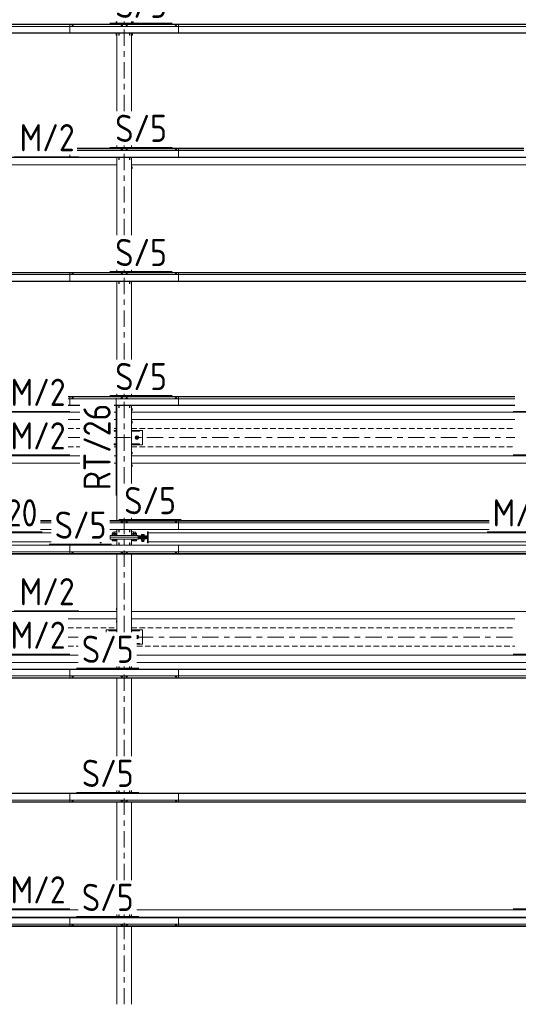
# Model space of a CAD drawing. Header units: millimetres. Extents: x -76 to 1111, y -178 to 661.
# Tile 78 of 91: x 468 to 523, y 343 to 452. Entities that reach past the tile are written whole.
import ezdxf

# ---------------------------------------------------------------- set-up
doc = ezdxf.new("R2010")
doc.units = ezdxf.units.MM
doc.header["$LTSCALE"] = 0.6
for name, pattern in [('VERDECKT2', [1.5, 1, -0.5]), ('XKITLINE00', [0]), ('XKITLINE03', [6, 3, -1, 1, -1])]:
    doc.linetypes.add(name, pattern=pattern)
for name, color, linetype, lineweight in [('Bolt', 7, 'Continuous', 0), ('Part', 2, 'Continuous', 0), ('PartMark', 3, 'Continuous', 0), ('S-GRID', 1, 'Continuous', 0)]:
    doc.layers.add(name, color=color, linetype=linetype, lineweight=lineweight)
doc.styles.add('ISOCPEUR', font='ISOCPEUR.TTF')

msp = doc.modelspace()

# ---------------------------------------------------------------- linework, layer by layer
at = {"layer": 'Bolt', "color": 3, "linetype": 'XKITLINE00', "lineweight": 0}
for p, q in [((473.71, 451.44), (473.65, 451.42)), ((473.65, 451.42), (473.65, 451.4)), ((473.71, 451.5), (473.7, 451.5)), ((473.7, 451.5), (473.7, 451.44)), ((473.73, 451.51), (473.71, 451.5)), ((473.82, 451.44), (473.71, 451.44)), ((473.71, 451.44), (473.71, 451.4)), ((473.76, 451.51), (473.73, 451.51)), ((473.79, 451.51), (473.76, 451.51)), ((473.82, 451.5), (473.79, 451.51)), ((473.82, 451.5), (473.82, 451.5)), ((473.82, 451.44), (473.82, 451.5)), ((473.87, 451.42), (473.82, 451.44)), ((473.82, 451.44), (473.82, 451.4)), ((473.87, 451.4), (473.87, 451.42)), ((479.13, 451.44), (479.08, 451.42)), ((479.08, 451.42), (479.08, 451.4)), ((479.14, 451.5), (479.13, 451.5)), ((479.13, 451.44), (479.13, 451.5)), ((479.24, 451.44), (479.13, 451.44)), ((479.13, 451.44), (479.13, 451.4)), ((479.16, 451.51), (479.14, 451.5)), ((479.19, 451.51), (479.16, 451.51)), ((479.22, 451.51), (479.19, 451.51)), ((479.24, 451.5), (479.22, 451.51)), ((479.25, 451.5), (479.24, 451.5)), ((479.3, 451.42), (479.24, 451.44)), ((479.24, 451.44), (479.24, 451.4)), ((479.25, 451.44), (479.25, 451.5)), ((479.3, 451.4), (479.3, 451.42)), ((479.68, 451.44), (479.63, 451.42)), ((479.63, 451.42), (479.63, 451.4)), ((479.69, 451.5), (479.68, 451.5)), ((479.68, 451.44), (479.68, 451.5)), ((479.79, 451.44), (479.68, 451.44)), ((479.68, 451.44), (479.68, 451.4)), ((479.71, 451.51), (479.69, 451.5)), ((479.74, 451.51), (479.71, 451.51)), ((479.77, 451.51), (479.74, 451.51)), ((479.79, 451.5), (479.77, 451.51)), ((479.8, 451.5), (479.79, 451.5)), ((479.85, 451.42), (479.79, 451.44)), ((479.79, 451.44), (479.79, 451.4)), ((479.8, 451.44), (479.8, 451.5)), ((479.85, 451.4), (479.85, 451.42)), ((485.11, 451.44), (485.05, 451.42)), ((485.05, 451.42), (485.05, 451.4)), ((485.11, 451.5), (485.1, 451.5)), ((485.1, 451.5), (485.1, 451.44)), ((485.13, 451.51), (485.11, 451.5)), ((485.22, 451.44), (485.11, 451.44)), ((485.11, 451.44), (485.11, 451.4)), ((485.16, 451.51), (485.13, 451.51)), ((485.19, 451.51), (485.16, 451.51)), ((485.22, 451.5), (485.19, 451.51)), ((485.22, 451.5), (485.22, 451.5)), ((485.22, 451.44), (485.22, 451.5)), ((485.27, 451.42), (485.22, 451.44)), ((485.22, 451.44), (485.22, 451.4)), ((485.27, 451.4), (485.27, 451.42)), ((479.13, 437.74), (479.08, 437.72)), ((479.08, 437.72), (479.08, 437.71)), ((479.14, 437.81), (479.13, 437.8)), ((479.13, 437.74), (479.13, 437.8)), ((479.24, 437.74), (479.13, 437.74)), ((479.13, 437.74), (479.13, 437.71)), ((479.16, 437.81), (479.14, 437.81)), ((479.19, 437.81), (479.16, 437.81)), ((479.22, 437.81), (479.19, 437.81)), ((479.24, 437.81), (479.22, 437.81)), ((479.25, 437.8), (479.24, 437.81)), ((479.3, 437.72), (479.24, 437.74)), ((479.24, 437.74), (479.24, 437.71)), ((479.25, 437.74), (479.25, 437.8)), ((479.3, 437.71), (479.3, 437.72)), ((479.68, 437.74), (479.63, 437.72)), ((479.63, 437.72), (479.63, 437.71)), ((479.69, 437.81), (479.68, 437.8)), ((479.68, 437.74), (479.68, 437.8)), ((479.79, 437.74), (479.68, 437.74)), ((479.68, 437.74), (479.68, 437.71)), ((479.71, 437.81), (479.69, 437.81)), ((479.74, 437.81), (479.71, 437.81)), ((479.77, 437.81), (479.74, 437.81)), ((479.79, 437.81), (479.77, 437.81)), ((479.8, 437.8), (479.79, 437.81)), ((479.85, 437.72), (479.79, 437.74)), ((479.79, 437.74), (479.79, 437.71)), ((479.8, 437.74), (479.8, 437.8)), ((479.85, 437.71), (479.85, 437.72)), ((485.11, 437.74), (485.05, 437.72)), ((485.05, 437.72), (485.05, 437.71)), ((485.11, 437.81), (485.1, 437.8)), ((485.1, 437.8), (485.1, 437.74)), ((485.13, 437.81), (485.11, 437.81)), ((485.22, 437.74), (485.11, 437.74)), ((485.11, 437.74), (485.11, 437.71)), ((485.16, 437.81), (485.13, 437.81)), ((485.19, 437.81), (485.16, 437.81)), ((485.22, 437.81), (485.19, 437.81)), ((485.22, 437.8), (485.22, 437.81)), ((485.22, 437.74), (485.22, 437.8)), ((485.27, 437.72), (485.22, 437.74)), ((485.22, 437.74), (485.22, 437.71)), ((485.27, 437.71), (485.27, 437.72)), ((480.33, 435.92), (480.26, 435.92)), ((480.26, 435.72), (480.33, 435.72)), ((480.33, 435.72), (480.33, 435.92)), ((473.71, 424.05), (473.65, 424.03)), ((473.65, 424.03), (473.65, 424.01)), ((473.71, 424.11), (473.7, 424.11)), ((473.7, 424.11), (473.7, 424.05)), ((473.73, 424.12), (473.71, 424.11)), ((473.82, 424.05), (473.71, 424.05)), ((473.71, 424.05), (473.71, 424.01)), ((473.76, 424.12), (473.73, 424.12)), ((473.79, 424.12), (473.76, 424.12)), ((473.82, 424.11), (473.79, 424.12)), ((473.82, 424.11), (473.82, 424.11)), ((473.82, 424.05), (473.82, 424.11)), ((473.87, 424.03), (473.82, 424.05)), ((473.82, 424.05), (473.82, 424.01)), ((473.87, 424.01), (473.87, 424.03)), ((479.13, 424.05), (479.08, 424.03)), ((479.08, 424.03), (479.08, 424.01)), ((479.14, 424.11), (479.13, 424.11)), ((479.13, 424.05), (479.13, 424.11)), ((479.24, 424.05), (479.13, 424.05)), ((479.13, 424.05), (479.13, 424.01)), ((479.16, 424.12), (479.14, 424.11)), ((479.19, 424.12), (479.16, 424.12)), ((479.22, 424.12), (479.19, 424.12)), ((479.24, 424.11), (479.22, 424.12)), ((479.25, 424.11), (479.24, 424.11)), ((479.3, 424.03), (479.24, 424.05)), ((479.24, 424.05), (479.24, 424.01)), ((479.25, 424.05), (479.25, 424.11)), ((479.3, 424.01), (479.3, 424.03)), ((479.68, 424.05), (479.63, 424.03)), ((479.63, 424.03), (479.63, 424.01)), ((479.69, 424.11), (479.68, 424.11)), ((479.68, 424.05), (479.68, 424.11)), ((479.79, 424.05), (479.68, 424.05)), ((479.68, 424.05), (479.68, 424.01)), ((479.71, 424.12), (479.69, 424.11)), ((479.74, 424.12), (479.71, 424.12)), ((479.77, 424.12), (479.74, 424.12)), ((479.79, 424.11), (479.77, 424.12)), ((479.8, 424.11), (479.79, 424.11)), ((479.85, 424.03), (479.79, 424.05)), ((479.79, 424.05), (479.79, 424.01)), ((479.8, 424.05), (479.8, 424.11)), ((479.85, 424.01), (479.85, 424.03)), ((485.11, 424.05), (485.05, 424.03)), ((485.05, 424.03), (485.05, 424.01)), ((485.11, 424.11), (485.1, 424.11)), ((485.1, 424.11), (485.1, 424.05)), ((485.13, 424.12), (485.11, 424.11)), ((485.22, 424.05), (485.11, 424.05)), ((485.11, 424.05), (485.11, 424.01)), ((485.16, 424.12), (485.13, 424.12)), ((485.19, 424.12), (485.16, 424.12)), ((485.22, 424.11), (485.19, 424.12)), ((485.22, 424.11), (485.22, 424.11)), ((485.22, 424.05), (485.22, 424.11)), ((485.27, 424.03), (485.22, 424.05)), ((485.22, 424.05), (485.22, 424.01)), ((485.27, 424.01), (485.27, 424.03)), ((473.71, 410.36), (473.65, 410.34)), ((473.65, 410.34), (473.65, 410.32)), ((473.71, 410.42), (473.7, 410.41)), ((473.7, 410.41), (473.7, 410.35)), ((473.73, 410.43), (473.71, 410.42)), ((473.82, 410.36), (473.71, 410.36)), ((473.71, 410.36), (473.71, 410.32)), ((473.76, 410.43), (473.73, 410.43)), ((473.79, 410.43), (473.76, 410.43)), ((473.82, 410.42), (473.79, 410.43)), ((473.82, 410.41), (473.82, 410.42)), ((473.82, 410.35), (473.82, 410.41)), ((473.87, 410.34), (473.82, 410.36)), ((473.82, 410.36), (473.82, 410.32)), ((473.87, 410.32), (473.87, 410.34)), ((479.13, 410.36), (479.08, 410.34)), ((479.08, 410.34), (479.08, 410.32)), ((479.14, 410.42), (479.13, 410.41)), ((479.13, 410.35), (479.13, 410.41)), ((479.24, 410.36), (479.13, 410.36)), ((479.13, 410.36), (479.13, 410.32)), ((479.16, 410.43), (479.14, 410.42)), ((479.19, 410.43), (479.16, 410.43)), ((479.22, 410.43), (479.19, 410.43)), ((479.24, 410.42), (479.22, 410.43)), ((479.25, 410.41), (479.24, 410.42)), ((479.3, 410.34), (479.24, 410.36)), ((479.24, 410.36), (479.24, 410.32)), ((479.25, 410.35), (479.25, 410.41)), ((479.3, 410.32), (479.3, 410.34)), ((479.68, 410.36), (479.63, 410.34)), ((479.63, 410.34), (479.63, 410.32)), ((479.69, 410.42), (479.68, 410.41)), ((479.68, 410.35), (479.68, 410.41)), ((479.79, 410.36), (479.68, 410.36)), ((479.68, 410.36), (479.68, 410.32)), ((479.71, 410.43), (479.69, 410.42)), ((479.74, 410.43), (479.71, 410.43)), ((479.77, 410.43), (479.74, 410.43)), ((479.79, 410.42), (479.77, 410.43)), ((479.8, 410.41), (479.79, 410.42)), ((479.85, 410.34), (479.79, 410.36)), ((479.79, 410.36), (479.79, 410.32)), ((479.8, 410.35), (479.8, 410.41)), ((479.85, 410.32), (479.85, 410.34)), ((485.11, 410.36), (485.05, 410.34)), ((485.05, 410.34), (485.05, 410.32)), ((485.11, 410.42), (485.1, 410.41)), ((485.1, 410.41), (485.1, 410.35)), ((485.13, 410.43), (485.11, 410.42)), ((485.22, 410.36), (485.11, 410.36)), ((485.11, 410.36), (485.11, 410.32)), ((485.16, 410.43), (485.13, 410.43)), ((485.19, 410.43), (485.16, 410.43)), ((485.22, 410.42), (485.19, 410.43)), ((485.22, 410.41), (485.22, 410.42)), ((485.22, 410.35), (485.22, 410.41)), ((485.27, 410.34), (485.22, 410.36)), ((485.22, 410.36), (485.22, 410.32)), ((485.27, 410.32), (485.27, 410.34)), ((480.26, 409.22), (480.33, 409.22)), ((480.26, 409.02), (480.33, 409.02)), ((480.33, 409.22), (480.33, 409.02)), ((480.26, 407.82), (480.33, 407.82)), ((480.26, 407.62), (480.33, 407.62)), ((480.33, 407.82), (480.33, 407.62)), ((480.86, 406.19), (480.71, 406.11)), ((480.71, 406.11), (480.71, 405.93)), ((480.71, 405.93), (480.86, 405.85)), ((481.01, 406.11), (480.86, 406.19)), ((480.86, 405.85), (481.01, 405.93)), ((481.01, 405.93), (481.01, 406.11)), ((480.26, 404.42), (480.33, 404.42)), ((480.26, 404.22), (480.33, 404.22)), ((480.33, 404.42), (480.33, 404.22)), ((480.26, 403.02), (480.33, 403.02)), ((480.26, 402.82), (480.33, 402.82)), ((480.33, 403.02), (480.33, 402.82)), ((479.13, 396.66), (479.08, 396.64)), ((479.08, 396.64), (479.08, 396.62)), ((479.14, 396.73), (479.13, 396.72)), ((479.13, 396.66), (479.13, 396.72)), ((479.24, 396.66), (479.13, 396.66)), ((479.13, 396.66), (479.13, 396.62)), ((479.16, 396.73), (479.14, 396.73)), ((479.19, 396.73), (479.16, 396.73)), ((479.22, 396.73), (479.19, 396.73)), ((479.24, 396.73), (479.22, 396.73)), ((479.25, 396.72), (479.24, 396.73)), ((479.3, 396.64), (479.24, 396.66)), ((479.24, 396.66), (479.24, 396.62)), ((479.25, 396.66), (479.25, 396.72)), ((479.3, 396.62), (479.3, 396.64)), ((479.68, 396.66), (479.63, 396.64)), ((479.63, 396.64), (479.63, 396.62)), ((479.69, 396.73), (479.68, 396.72)), ((479.68, 396.66), (479.68, 396.72)), ((479.79, 396.66), (479.68, 396.66)), ((479.68, 396.66), (479.68, 396.62)), ((479.71, 396.73), (479.69, 396.73)), ((479.74, 396.73), (479.71, 396.73)), ((479.77, 396.73), (479.74, 396.73)), ((479.79, 396.73), (479.77, 396.73)), ((479.8, 396.72), (479.79, 396.73)), ((479.85, 396.64), (479.79, 396.66)), ((479.79, 396.66), (479.79, 396.62)), ((479.8, 396.66), (479.8, 396.72)), ((479.85, 396.62), (479.85, 396.64)), ((485.11, 396.66), (485.05, 396.64)), ((485.05, 396.64), (485.05, 396.62)), ((485.11, 396.73), (485.1, 396.72)), ((485.1, 396.72), (485.1, 396.66)), ((485.13, 396.73), (485.11, 396.73)), ((485.22, 396.66), (485.11, 396.66)), ((485.11, 396.66), (485.11, 396.62)), ((485.16, 396.73), (485.13, 396.73)), ((485.19, 396.73), (485.16, 396.73)), ((485.22, 396.73), (485.19, 396.73)), ((485.22, 396.72), (485.22, 396.73)), ((485.22, 396.66), (485.22, 396.72)), ((485.27, 396.64), (485.22, 396.66)), ((485.22, 396.66), (485.22, 396.62)), ((485.27, 396.62), (485.27, 396.64)), ((478.43, 395.58), (478.19, 395.58)), ((478.19, 395.45), (478.19, 395.58)), ((478.43, 395.45), (478.43, 395.58)), ((478.66, 395.63), (478.44, 395.63)), ((478.44, 395.4), (478.44, 395.63)), ((480.48, 395.63), (480.26, 395.63)), ((480.48, 395.4), (480.48, 395.63)), ((480.73, 395.58), (480.49, 395.58)), ((480.49, 395.45), (480.49, 395.58)), ((480.73, 395.45), (480.73, 395.58)), ((478.53, 395.26), (478.09, 395.26)), ((478.09, 395.22), (478.09, 395.26)), ((478.09, 394.78), (478.09, 394.82)), ((478.53, 394.78), (478.09, 394.78)), ((478.52, 395.45), (478.11, 395.45)), ((478.11, 395.45), (478.11, 395.26)), ((478.11, 394.63), (478.11, 394.78)), ((478.52, 394.63), (478.11, 394.63)), ((478.21, 395.26), (478.21, 395.45)), ((478.21, 394.63), (478.21, 394.78)), ((478.66, 395.4), (478.36, 395.4)), ((478.36, 395.4), (478.36, 395.22)), ((478.36, 394.68), (478.36, 394.82)), ((478.66, 394.68), (478.36, 394.68)), ((478.42, 395.26), (478.42, 395.45)), ((478.42, 394.63), (478.42, 394.78)), ((478.46, 395.22), (478.46, 395.4)), ((478.46, 394.68), (478.46, 394.82)), ((478.52, 395.26), (478.52, 395.45)), ((478.52, 394.78), (478.52, 394.63)), ((478.53, 395.22), (478.53, 395.26)), ((478.53, 394.78), (478.53, 394.82)), ((480.57, 395.4), (480.26, 395.4)), ((480.57, 394.68), (480.26, 394.68)), ((480.83, 395.26), (480.39, 395.26)), ((480.39, 395.22), (480.39, 395.26)), ((480.39, 394.78), (480.39, 394.82)), ((480.83, 394.78), (480.39, 394.78)), ((480.82, 395.45), (480.41, 395.45)), ((480.41, 395.45), (480.41, 395.26)), ((480.41, 394.63), (480.41, 394.78)), ((480.82, 394.63), (480.41, 394.63)), ((480.47, 395.22), (480.47, 395.4)), ((480.47, 394.68), (480.47, 394.82)), ((480.51, 395.26), (480.51, 395.45)), ((480.51, 394.63), (480.51, 394.78)), ((480.57, 395.22), (480.57, 395.4)), ((480.57, 394.82), (480.57, 394.68)), ((480.72, 395.26), (480.72, 395.45)), ((480.72, 394.63), (480.72, 394.78)), ((480.82, 395.26), (480.82, 395.45)), ((480.82, 394.78), (480.82, 394.63)), ((480.83, 395.22), (480.83, 395.26)), ((480.83, 394.78), (480.83, 394.82)), ((481.7, 395.21), (481.33, 395.21)), ((481.33, 395.18), (481.33, 395.21)), ((481.33, 394.83), (481.33, 394.86)), ((481.7, 394.83), (481.33, 394.83)), ((481.36, 395.21), (481.36, 395.33)), ((481.36, 395.33), (481.66, 395.33)), ((481.36, 394.67), (481.36, 394.83)), ((481.36, 394.67), (481.66, 394.67)), ((481.41, 395.07), (481.41, 395.08)), ((481.41, 394.96), (481.41, 394.97)), ((481.41, 394.56), (481.41, 394.67)), ((481.61, 394.56), (481.41, 394.56)), ((481.51, 395.21), (481.51, 395.33)), ((481.51, 394.67), (481.51, 394.83)), ((481.61, 395.07), (481.61, 395.08)), ((481.61, 394.96), (481.61, 394.97)), ((481.61, 394.56), (481.61, 394.67)), ((481.66, 395.21), (481.66, 395.33)), ((481.66, 394.67), (481.66, 394.83)), ((481.7, 395.18), (481.7, 395.21)), ((481.7, 394.83), (481.7, 394.86)), ((473.65, 393.39), (473.65, 393.41)), ((473.65, 393.39), (473.71, 393.37)), ((473.7, 393.32), (473.7, 393.38)), ((473.7, 393.32), (473.71, 393.31)), ((473.71, 393.37), (473.71, 393.41)), ((473.71, 393.37), (473.82, 393.37)), ((473.71, 393.31), (473.73, 393.31)), ((473.73, 393.31), (473.76, 393.3)), ((473.76, 393.3), (473.79, 393.31)), ((473.79, 393.31), (473.82, 393.31)), ((473.82, 393.37), (473.82, 393.41)), ((473.82, 393.37), (473.87, 393.39)), ((473.82, 393.32), (473.82, 393.38)), ((473.82, 393.31), (473.82, 393.32)), ((473.87, 393.39), (473.87, 393.41)), ((479.08, 393.39), (479.08, 393.41)), ((479.08, 393.39), (479.13, 393.37)), ((479.13, 393.37), (479.13, 393.41)), ((479.13, 393.32), (479.13, 393.38)), ((479.13, 393.37), (479.24, 393.37)), ((479.13, 393.32), (479.14, 393.31)), ((479.14, 393.31), (479.16, 393.31)), ((479.16, 393.31), (479.19, 393.3)), ((479.19, 393.3), (479.22, 393.31)), ((479.22, 393.31), (479.24, 393.31)), ((479.24, 393.37), (479.24, 393.41)), ((479.24, 393.37), (479.3, 393.39)), ((479.24, 393.31), (479.25, 393.32)), ((479.25, 393.32), (479.25, 393.38)), ((479.3, 393.39), (479.3, 393.41)), ((479.63, 393.39), (479.63, 393.41)), ((479.63, 393.39), (479.68, 393.37)), ((479.68, 393.37), (479.68, 393.41)), ((479.68, 393.32), (479.68, 393.38)), ((479.68, 393.37), (479.79, 393.37)), ((479.68, 393.32), (479.69, 393.31)), ((479.69, 393.31), (479.71, 393.31)), ((479.71, 393.31), (479.74, 393.3)), ((479.74, 393.3), (479.77, 393.31)), ((479.77, 393.31), (479.79, 393.31)), ((479.79, 393.37), (479.79, 393.41)), ((479.79, 393.37), (479.85, 393.39)), ((479.79, 393.31), (479.8, 393.32)), ((479.8, 393.32), (479.8, 393.38)), ((479.85, 393.39), (479.85, 393.41)), ((485.05, 393.39), (485.05, 393.41)), ((485.05, 393.39), (485.11, 393.37)), ((485.1, 393.32), (485.1, 393.38)), ((485.1, 393.32), (485.11, 393.31)), ((485.11, 393.37), (485.11, 393.41)), ((485.11, 393.37), (485.22, 393.37)), ((485.11, 393.31), (485.13, 393.31)), ((485.13, 393.31), (485.16, 393.3)), ((485.16, 393.3), (485.19, 393.31)), ((485.19, 393.31), (485.22, 393.31)), ((485.22, 393.37), (485.22, 393.41)), ((485.22, 393.37), (485.27, 393.39)), ((485.22, 393.32), (485.22, 393.38)), ((485.22, 393.31), (485.22, 393.32)), ((485.27, 393.39), (485.27, 393.41)), ((478.59, 387.22), (478.59, 387.02)), ((478.59, 387.22), (478.66, 387.22)), ((478.59, 387.02), (478.66, 387.02)), ((478.59, 385.82), (478.59, 385.62)), ((478.59, 385.82), (478.66, 385.82)), ((478.59, 385.62), (478.66, 385.62)), ((481.01, 384.1), (480.86, 384.19)), ((480.86, 384.19), (480.86, 384.19)), ((480.86, 383.85), (481.01, 383.93)), ((480.86, 383.84), (480.86, 383.85)), ((481.01, 383.93), (481.01, 384.1)), ((473.65, 379.7), (473.65, 379.72)), ((473.65, 379.7), (473.71, 379.68)), ((473.7, 379.62), (473.7, 379.68)), ((473.7, 379.62), (473.71, 379.62)), ((473.71, 379.68), (473.71, 379.72)), ((473.71, 379.68), (473.82, 379.68)), ((473.71, 379.62), (473.73, 379.61)), ((473.73, 379.61), (473.76, 379.61)), ((473.76, 379.61), (473.79, 379.61)), ((473.79, 379.61), (473.82, 379.62)), ((473.82, 379.68), (473.82, 379.72)), ((473.82, 379.68), (473.87, 379.7)), ((473.82, 379.62), (473.82, 379.68)), ((473.82, 379.62), (473.82, 379.62)), ((473.87, 379.7), (473.87, 379.72)), ((479.08, 379.7), (479.08, 379.72)), ((479.08, 379.7), (479.13, 379.68)), ((479.13, 379.68), (479.13, 379.72)), ((479.13, 379.62), (479.13, 379.68)), ((479.13, 379.68), (479.24, 379.68)), ((479.13, 379.62), (479.14, 379.62)), ((479.14, 379.62), (479.16, 379.61)), ((479.16, 379.61), (479.19, 379.61)), ((479.19, 379.61), (479.22, 379.61)), ((479.22, 379.61), (479.24, 379.62)), ((479.24, 379.68), (479.24, 379.72)), ((479.24, 379.68), (479.3, 379.7)), ((479.24, 379.62), (479.25, 379.62)), ((479.25, 379.62), (479.25, 379.68)), ((479.3, 379.7), (479.3, 379.72)), ((479.63, 379.7), (479.63, 379.72)), ((479.63, 379.7), (479.68, 379.68)), ((479.68, 379.68), (479.68, 379.72)), ((479.68, 379.62), (479.68, 379.68)), ((479.68, 379.68), (479.79, 379.68)), ((479.68, 379.62), (479.69, 379.62)), ((479.69, 379.62), (479.71, 379.61)), ((479.71, 379.61), (479.74, 379.61)), ((479.74, 379.61), (479.77, 379.61)), ((479.77, 379.61), (479.79, 379.62)), ((479.79, 379.68), (479.79, 379.72)), ((479.79, 379.68), (479.85, 379.7)), ((479.79, 379.62), (479.8, 379.62)), ((479.8, 379.62), (479.8, 379.68)), ((479.85, 379.7), (479.85, 379.72)), ((485.05, 379.7), (485.05, 379.72)), ((485.05, 379.7), (485.11, 379.68)), ((485.1, 379.62), (485.1, 379.68)), ((485.1, 379.62), (485.11, 379.62)), ((485.11, 379.68), (485.11, 379.72)), ((485.11, 379.68), (485.22, 379.68)), ((485.11, 379.62), (485.13, 379.61)), ((485.13, 379.61), (485.16, 379.61)), ((485.16, 379.61), (485.19, 379.61)), ((485.19, 379.61), (485.22, 379.62)), ((485.22, 379.68), (485.22, 379.72)), ((485.22, 379.68), (485.27, 379.7)), ((485.22, 379.62), (485.22, 379.68)), ((485.22, 379.62), (485.22, 379.62)), ((485.27, 379.7), (485.27, 379.72)), ((473.65, 366.01), (473.65, 366.02)), ((473.65, 366.01), (473.71, 365.99)), ((473.7, 365.93), (473.7, 365.99)), ((473.7, 365.93), (473.71, 365.92)), ((473.71, 365.99), (473.71, 366.02)), ((473.71, 365.99), (473.82, 365.99)), ((473.71, 365.92), (473.73, 365.92)), ((473.73, 365.92), (473.76, 365.92)), ((473.76, 365.92), (473.79, 365.92)), ((473.79, 365.92), (473.82, 365.92)), ((473.82, 365.99), (473.82, 366.02)), ((473.82, 365.99), (473.87, 366.01)), ((473.82, 365.93), (473.82, 365.99)), ((473.82, 365.92), (473.82, 365.93)), ((473.87, 366.01), (473.87, 366.02)), ((479.08, 366.01), (479.08, 366.02)), ((479.08, 366.01), (479.13, 365.99)), ((479.13, 365.99), (479.13, 366.02)), ((479.13, 365.93), (479.13, 365.99)), ((479.13, 365.99), (479.24, 365.99)), ((479.13, 365.93), (479.14, 365.92)), ((479.14, 365.92), (479.16, 365.92)), ((479.16, 365.92), (479.19, 365.92)), ((479.19, 365.92), (479.22, 365.92)), ((479.22, 365.92), (479.24, 365.92)), ((479.24, 365.99), (479.24, 366.02)), ((479.24, 365.99), (479.3, 366.01)), ((479.24, 365.92), (479.25, 365.93)), ((479.25, 365.93), (479.25, 365.99)), ((479.3, 366.01), (479.3, 366.02)), ((479.63, 366.01), (479.63, 366.02)), ((479.63, 366.01), (479.68, 365.99)), ((479.68, 365.99), (479.68, 366.02)), ((479.68, 365.93), (479.68, 365.99)), ((479.68, 365.99), (479.79, 365.99)), ((479.68, 365.93), (479.69, 365.92)), ((479.69, 365.92), (479.71, 365.92)), ((479.71, 365.92), (479.74, 365.92)), ((479.74, 365.92), (479.77, 365.92)), ((479.77, 365.92), (479.79, 365.92)), ((479.79, 365.99), (479.79, 366.02)), ((479.79, 365.99), (479.85, 366.01)), ((479.79, 365.92), (479.8, 365.93)), ((479.8, 365.93), (479.8, 365.99)), ((479.85, 366.01), (479.85, 366.02)), ((485.05, 366.01), (485.05, 366.02)), ((485.05, 366.01), (485.11, 365.99)), ((485.1, 365.93), (485.1, 365.99)), ((485.1, 365.93), (485.11, 365.92)), ((485.11, 365.99), (485.11, 366.02)), ((485.11, 365.99), (485.22, 365.99)), ((485.11, 365.92), (485.13, 365.92)), ((485.13, 365.92), (485.16, 365.92)), ((485.16, 365.92), (485.19, 365.92)), ((485.19, 365.92), (485.22, 365.92)), ((485.22, 365.99), (485.22, 366.02)), ((485.22, 365.99), (485.27, 366.01)), ((485.22, 365.93), (485.22, 365.99)), ((485.22, 365.92), (485.22, 365.93)), ((485.27, 366.01), (485.27, 366.02)), ((473.65, 352.31), (473.65, 352.33)), ((473.65, 352.31), (473.71, 352.29)), ((473.7, 352.23), (473.7, 352.29)), ((473.7, 352.23), (473.71, 352.23)), ((473.71, 352.29), (473.71, 352.33)), ((473.71, 352.29), (473.82, 352.29)), ((473.71, 352.23), (473.73, 352.22)), ((473.73, 352.22), (473.76, 352.22)), ((473.76, 352.22), (473.79, 352.22)), ((473.79, 352.22), (473.82, 352.23)), ((473.82, 352.29), (473.82, 352.33)), ((473.82, 352.29), (473.87, 352.31)), ((473.82, 352.23), (473.82, 352.29)), ((473.82, 352.23), (473.82, 352.23)), ((473.87, 352.31), (473.87, 352.33)), ((479.08, 352.31), (479.08, 352.33)), ((479.08, 352.31), (479.13, 352.29)), ((479.13, 352.29), (479.13, 352.33)), ((479.13, 352.23), (479.13, 352.29)), ((479.13, 352.29), (479.24, 352.29)), ((479.13, 352.23), (479.14, 352.23)), ((479.14, 352.23), (479.16, 352.22)), ((479.16, 352.22), (479.19, 352.22)), ((479.19, 352.22), (479.22, 352.22)), ((479.22, 352.22), (479.24, 352.23)), ((479.24, 352.29), (479.24, 352.33)), ((479.24, 352.29), (479.3, 352.31)), ((479.24, 352.23), (479.25, 352.23)), ((479.25, 352.23), (479.25, 352.29)), ((479.3, 352.31), (479.3, 352.33)), ((479.63, 352.31), (479.63, 352.33)), ((479.63, 352.31), (479.68, 352.29)), ((479.68, 352.29), (479.68, 352.33)), ((479.68, 352.23), (479.68, 352.29)), ((479.68, 352.29), (479.79, 352.29)), ((479.68, 352.23), (479.69, 352.23)), ((479.69, 352.23), (479.71, 352.22)), ((479.71, 352.22), (479.74, 352.22)), ((479.74, 352.22), (479.77, 352.22)), ((479.77, 352.22), (479.79, 352.23)), ((479.79, 352.29), (479.79, 352.33)), ((479.79, 352.29), (479.85, 352.31)), ((479.79, 352.23), (479.8, 352.23)), ((479.8, 352.23), (479.8, 352.29)), ((479.85, 352.31), (479.85, 352.33)), ((485.05, 352.31), (485.05, 352.33)), ((485.05, 352.31), (485.11, 352.29)), ((485.1, 352.23), (485.1, 352.29)), ((485.1, 352.23), (485.11, 352.23)), ((485.11, 352.29), (485.11, 352.33)), ((485.11, 352.29), (485.22, 352.29)), ((485.11, 352.23), (485.13, 352.22)), ((485.13, 352.22), (485.16, 352.22)), ((485.16, 352.22), (485.19, 352.22)), ((485.19, 352.22), (485.22, 352.23)), ((485.22, 352.29), (485.22, 352.33)), ((485.22, 352.29), (485.27, 352.31)), ((485.22, 352.23), (485.22, 352.29)), ((485.22, 352.23), (485.22, 352.23)), ((485.27, 352.31), (485.27, 352.33))]:
    msp.add_line(p, q, dxfattribs=at)
for centre, radius, start, end in [((480.86, 406.02), 0.185, 120, 300), ((480.86, 406.02), 0.1, 120, 300), ((480.86, 406.02), 0.185, 300, 120), ((480.86, 406.02), 0.1, 300, 120), ((480.86, 384.02), 0.1, 300, 97.5), ((480.86, 384.02), 0.185, 266.25, 300), ((480.86, 384.02), 0.185, 300, 91.875), ((480.86, 384.02), 0.1, 266.25, 300)]:
    msp.add_arc(centre, radius, start, end, dxfattribs=at)
at = {"layer": 'Part', "color": 2, "linetype": 'XKITLINE00', "lineweight": 0}
for p, q in [((417.46, 451.64), (485.46, 451.64)), ((417.46, 451.62), (485.46, 451.62)), ((417.46, 451.59), (485.46, 451.59)), ((417.46, 451.4), (485.46, 451.4)), ((473.46, 451.64), (473.46, 450.65)), ((473.46, 451.64), (541.46, 451.64)), ((473.46, 451.62), (541.46, 451.62)), ((473.46, 451.59), (541.46, 451.59)), ((473.46, 451.4), (541.46, 451.4)), ((478.56, 451.64), (478.56, 451.94)), ((478.66, 451.64), (478.66, 451.94)), ((480.26, 451.64), (480.26, 451.94)), ((480.26, 451.94), (480.26, 451.64)), ((480.36, 451.64), (480.36, 451.94)), ((480.46, 451.94), (480.46, 451.64)), ((485.46, 450.65), (485.46, 451.64)), ((417.46, 450.68), (485.46, 450.68)), ((417.46, 450.65), (485.46, 450.65)), ((473.46, 450.68), (541.46, 450.68)), ((473.46, 450.65), (541.46, 450.65)), ((478.56, 450.44), (478.56, 450.65)), ((478.56, 450.44), (478.66, 450.44)), ((478.66, 442.05), (478.66, 450.65)), ((478.86, 450.38), (478.86, 450.65)), ((478.89, 450.38), (478.89, 450.65)), ((480.03, 450.38), (480.03, 450.65)), ((480.06, 450.38), (480.06, 450.65)), ((480.26, 442.05), (480.26, 450.65)), ((480.26, 450.44), (480.26, 450.65)), ((480.36, 450.44), (480.26, 450.44)), ((480.36, 450.65), (480.36, 450.44)), ((474.26, 437.95), (485.46, 437.95)), ((474.26, 437.95), (523.53, 437.95)), ((474.26, 437.93), (485.46, 437.93)), ((474.26, 437.93), (523.53, 437.93)), ((474.26, 437.9), (485.46, 437.9)), ((474.26, 437.9), (523.53, 437.9)), ((478.66, 437.95), (478.66, 438.25)), ((480.26, 437.95), (480.26, 438.25)), ((485.46, 436.95), (485.46, 437.95)), ((417.46, 436.98), (485.46, 436.98)), ((417.46, 436.95), (485.46, 436.95)), ((424.26, 436.92), (478.66, 436.92)), ((473.46, 437.22), (473.46, 436.95)), ((473.46, 436.98), (541.46, 436.98)), ((473.46, 436.95), (541.46, 436.95)), ((474.26, 437.71), (485.46, 437.71)), ((474.26, 437.71), (523.53, 437.71)), ((478.66, 428.35), (478.66, 436.95)), ((478.86, 436.68), (478.86, 436.95)), ((478.89, 436.68), (478.89, 436.95)), ((480.03, 436.68), (480.03, 436.95)), ((480.06, 436.68), (480.06, 436.95)), ((480.26, 428.35), (480.26, 436.95)), ((480.26, 436.92), (534.66, 436.92)), ((424.26, 436.12), (478.66, 436.12)), ((480.26, 436.12), (534.66, 436.12)), ((417.46, 424.25), (485.46, 424.25)), ((417.46, 424.23), (485.46, 424.23)), ((417.46, 424.21), (485.46, 424.21)), ((417.46, 424.01), (485.46, 424.01)), ((473.46, 424.25), (473.46, 423.26)), ((473.46, 424.25), (541.46, 424.25)), ((473.46, 424.23), (541.46, 424.23)), ((473.46, 424.21), (541.46, 424.21)), ((473.46, 424.01), (541.46, 424.01)), ((478.66, 424.25), (478.66, 424.55)), ((480.26, 424.25), (480.26, 424.55)), ((485.46, 423.26), (485.46, 424.25)), ((417.46, 423.29), (485.46, 423.29)), ((417.46, 423.26), (485.46, 423.26)), ((473.46, 423.29), (541.46, 423.29)), ((473.46, 423.26), (541.46, 423.26)), ((478.66, 414.66), (478.66, 423.26)), ((478.86, 422.99), (478.86, 423.26)), ((478.89, 422.99), (478.89, 423.26)), ((480.03, 422.99), (480.03, 423.26)), ((480.06, 422.99), (480.06, 423.26)), ((480.26, 414.66), (480.26, 423.26)), ((478.66, 410.56), (478.66, 410.86)), ((480.26, 410.56), (480.26, 410.86)), ((473.26, 410.56), (485.46, 410.56)), ((473.26, 410.54), (485.46, 410.54)), ((473.26, 410.51), (485.46, 410.51)), ((473.26, 410.32), (485.46, 410.32)), ((473.46, 410.56), (473.46, 409.56)), ((473.46, 410.56), (522.53, 410.56)), ((473.46, 410.54), (522.53, 410.54)), ((473.46, 410.51), (522.53, 410.51)), ((473.46, 410.32), (522.53, 410.32)), ((485.46, 409.56), (485.46, 410.56)), ((424.26, 408.82), (474.56, 408.82)), ((473.26, 409.59), (474.56, 409.59)), ((473.26, 409.56), (474.56, 409.56)), ((473.46, 409.59), (474.56, 409.59)), ((473.46, 409.56), (474.56, 409.56)), ((478.36, 409.59), (485.46, 409.59)), ((478.36, 409.59), (522.53, 409.59)), ((478.36, 409.56), (485.46, 409.56)), ((478.36, 409.56), (522.53, 409.56)), ((478.36, 408.82), (478.66, 408.82)), ((478.66, 396.87), (478.66, 409.56)), ((478.86, 409.3), (478.86, 409.56)), ((478.89, 409.3), (478.89, 409.56)), ((480.03, 409.3), (480.03, 409.56)), ((480.06, 409.3), (480.06, 409.56)), ((480.26, 400.97), (480.26, 409.56)), ((480.26, 408.82), (530.56, 408.82)), ((473.26, 408.02), (474.56, 408.02)), ((478.36, 408.02), (478.66, 408.02)), ((480.26, 408.02), (522.53, 408.02)), ((478.36, 406.72), (478.36, 406.82)), ((478.36, 406.82), (478.66, 406.82)), ((478.66, 406.72), (478.36, 406.72)), ((481.16, 406.82), (480.26, 406.82)), ((481.16, 406.72), (480.26, 406.72)), ((480.56, 406.72), (480.56, 406.82)), ((481.16, 406.82), (481.46, 406.82)), ((481.16, 406.82), (481.16, 406.72)), ((481.46, 405.22), (481.46, 406.82)), ((478.36, 405.22), (478.36, 405.32)), ((478.36, 405.32), (478.66, 405.32)), ((481.16, 405.32), (480.26, 405.32)), ((480.56, 405.22), (480.56, 405.32)), ((481.16, 405.32), (481.16, 405.22)), ((478.66, 405.22), (478.36, 405.22)), ((478.36, 405.22), (478.66, 405.22)), ((481.16, 405.22), (480.26, 405.22)), ((481.16, 405.22), (481.46, 405.22)), ((424.26, 404.02), (474.56, 404.02)), ((424.26, 403.22), (474.56, 403.22)), ((478.36, 404.02), (478.66, 404.02)), ((478.36, 403.22), (478.66, 403.22)), ((480.26, 404.02), (530.56, 404.02)), ((480.26, 403.22), (530.56, 403.22)), ((470.21, 396.87), (471.39, 396.87)), ((470.21, 396.85), (471.39, 396.85)), ((470.21, 396.82), (471.39, 396.82)), ((470.21, 396.62), (471.39, 396.62)), ((477.86, 396.87), (485.46, 396.87)), ((477.86, 396.87), (519.68, 396.87)), ((477.86, 396.85), (485.46, 396.85)), ((477.86, 396.85), (519.68, 396.85)), ((477.86, 396.82), (485.46, 396.82)), ((477.86, 396.82), (519.68, 396.82)), ((477.86, 396.62), (485.46, 396.62)), ((477.86, 396.62), (519.68, 396.62)), ((480.26, 396.87), (480.26, 397.17)), ((485.46, 395.87), (485.46, 396.87)), ((426.11, 395.52), (471.39, 395.52)), ((470.21, 395.9), (471.39, 395.9)), ((470.21, 395.87), (471.39, 395.87)), ((477.86, 395.9), (485.46, 395.9)), ((477.86, 395.9), (519.68, 395.9)), ((477.86, 395.87), (485.46, 395.87)), ((477.86, 395.87), (519.68, 395.87)), ((478.66, 395.22), (478.66, 395.87)), ((478.86, 395.6), (478.86, 395.87)), ((478.89, 395.6), (478.89, 395.87)), ((480.03, 395.6), (480.03, 395.87)), ((480.06, 395.6), (480.06, 395.87)), ((480.26, 395.22), (480.26, 395.87)), ((482.11, 395.62), (482.01, 395.62)), ((482.01, 395.62), (482.01, 394.42)), ((482.11, 395.62), (482.11, 394.42)), ((482.11, 395.52), (530.39, 395.52)), ((426.11, 394.52), (471.39, 394.52)), ((476.81, 394.47), (476.81, 394.42)), ((476.91, 394.42), (476.81, 394.42)), ((476.91, 394.47), (476.91, 394.42)), ((477.86, 395.18), (477.91, 395.18)), ((477.91, 395.08), (477.86, 395.08)), ((477.86, 394.96), (477.91, 394.96)), ((477.91, 394.86), (477.86, 394.86)), ((481.01, 395.22), (477.91, 395.22)), ((477.91, 395.22), (477.91, 395.02)), ((477.91, 395.02), (481.01, 395.02)), ((481.01, 395.02), (477.91, 395.02)), ((477.91, 395.02), (477.91, 394.82)), ((477.91, 394.82), (481.01, 394.82)), ((478.66, 394.17), (478.66, 394.82)), ((478.86, 394.17), (478.86, 394.43)), ((478.86, 394.43), (478.89, 394.43)), ((478.89, 394.17), (478.89, 394.43)), ((480.03, 394.17), (480.03, 394.43)), ((480.03, 394.43), (480.06, 394.43)), ((480.06, 394.17), (480.06, 394.43)), ((480.26, 394.17), (480.26, 394.82)), ((481.01, 395.02), (481.01, 395.22)), ((481.01, 395.18), (481.91, 395.18)), ((481.91, 395.08), (481.01, 395.08)), ((481.01, 394.82), (481.01, 395.02)), ((481.01, 394.96), (481.91, 394.96)), ((481.91, 394.86), (481.01, 394.86)), ((481.11, 395.07), (482.01, 395.07)), ((481.11, 394.97), (481.11, 395.07)), ((481.11, 394.97), (482.01, 394.97)), ((481.21, 394.97), (481.21, 395.07)), ((481.91, 395.18), (481.91, 395.08)), ((481.91, 394.96), (481.91, 394.86)), ((482.01, 395.07), (482.01, 394.97)), ((482.11, 394.42), (482.01, 394.42)), ((482.11, 394.52), (530.39, 394.52)), ((417.46, 394.17), (485.46, 394.17)), ((417.46, 394.14), (485.46, 394.14)), ((417.46, 393.41), (485.46, 393.41)), ((473.46, 394.17), (541.46, 394.17)), ((473.46, 393.17), (473.46, 394.17)), ((473.46, 394.14), (541.46, 394.14)), ((473.46, 393.41), (541.46, 393.41)), ((485.46, 394.17), (485.46, 393.17)), ((417.46, 393.22), (485.46, 393.22)), ((417.46, 393.19), (485.46, 393.19)), ((417.46, 393.17), (485.46, 393.17)), ((473.46, 393.22), (541.46, 393.22)), ((473.46, 393.19), (541.46, 393.19)), ((473.46, 393.17), (541.46, 393.17)), ((478.66, 384.57), (478.66, 393.17)), ((480.26, 384.57), (480.26, 393.17)), ((424.26, 386.82), (478.66, 386.82)), ((480.26, 386.82), (534.66, 386.82)), ((473.26, 386.02), (478.66, 386.02)), ((480.26, 386.02), (522.53, 386.02)), ((477.46, 384.57), (477.46, 384.82)), ((477.46, 384.82), (477.76, 384.82)), ((477.76, 384.72), (477.76, 384.82)), ((477.76, 384.82), (478.66, 384.82)), ((478.66, 384.72), (477.76, 384.72)), ((478.36, 384.72), (478.36, 384.82)), ((480.26, 384.82), (481.46, 384.82)), ((481.16, 384.82), (480.26, 384.82)), ((481.16, 384.72), (480.26, 384.72)), ((480.56, 384.72), (480.56, 384.82)), ((481.16, 384.82), (481.16, 384.72)), ((481.46, 383.22), (481.46, 384.82)), ((481.16, 383.32), (480.86, 383.32)), ((481.16, 383.22), (480.86, 383.22)), ((481.16, 383.32), (481.16, 383.22)), ((481.16, 383.22), (481.46, 383.22)), ((424.86, 382.02), (474.39, 382.02)), ((480.86, 382.02), (530.39, 382.02)), ((417.46, 380.47), (485.46, 380.47)), ((417.46, 380.44), (485.46, 380.44)), ((424.86, 381.22), (474.39, 381.22)), ((473.46, 380.47), (541.46, 380.47)), ((473.46, 379.48), (473.46, 380.47)), ((473.46, 380.44), (541.46, 380.44)), ((478.66, 380.47), (478.66, 380.77)), ((478.86, 380.47), (478.86, 380.74)), ((478.86, 380.74), (478.89, 380.74)), ((478.89, 380.47), (478.89, 380.74)), ((480.03, 380.47), (480.03, 380.74)), ((480.03, 380.74), (480.06, 380.74)), ((480.06, 380.47), (480.06, 380.74)), ((480.26, 380.47), (480.26, 380.77)), ((480.86, 381.22), (530.39, 381.22)), ((485.46, 380.47), (485.46, 379.48)), ((417.46, 379.72), (485.46, 379.72)), ((417.46, 379.52), (485.46, 379.52)), ((417.46, 379.5), (485.46, 379.5)), ((417.46, 379.48), (485.46, 379.48)), ((473.46, 379.72), (541.46, 379.72)), ((473.46, 379.52), (541.46, 379.52)), ((473.46, 379.5), (541.46, 379.5)), ((473.46, 379.48), (541.46, 379.48)), ((478.66, 370.88), (478.66, 379.48)), ((480.26, 370.88), (480.26, 379.48)), ((417.46, 366.78), (485.46, 366.78)), ((417.46, 366.75), (485.46, 366.75)), ((473.46, 366.78), (541.46, 366.78)), ((473.46, 365.78), (473.46, 366.78)), ((473.46, 366.75), (541.46, 366.75)), ((478.66, 366.78), (478.66, 367.08)), ((478.86, 366.78), (478.86, 367.05)), ((478.86, 367.05), (478.89, 367.05)), ((478.89, 366.78), (478.89, 367.05)), ((480.03, 366.78), (480.03, 367.05)), ((480.03, 367.05), (480.06, 367.05)), ((480.06, 366.78), (480.06, 367.05)), ((480.26, 366.78), (480.26, 367.08)), ((485.46, 366.78), (485.46, 365.78)), ((417.46, 366.02), (485.46, 366.02)), ((417.46, 365.83), (485.46, 365.83)), ((417.46, 365.8), (485.46, 365.8)), ((417.46, 365.78), (485.46, 365.78)), ((473.46, 366.02), (541.46, 366.02)), ((473.46, 365.83), (541.46, 365.83)), ((473.46, 365.8), (541.46, 365.8)), ((473.46, 365.78), (541.46, 365.78)), ((478.66, 357.19), (478.66, 365.78)), ((480.26, 357.19), (480.26, 365.78)), ((424.26, 353.12), (478.66, 353.12)), ((424.86, 353.92), (474.39, 353.92)), ((478.66, 353.09), (478.66, 353.39)), ((478.86, 353.09), (478.86, 353.35)), ((478.86, 353.35), (478.89, 353.35)), ((478.89, 353.09), (478.89, 353.35)), ((480.03, 353.09), (480.03, 353.35)), ((480.03, 353.35), (480.06, 353.35)), ((480.06, 353.09), (480.06, 353.35)), ((480.26, 353.09), (480.26, 353.39)), ((480.26, 353.12), (534.66, 353.12)), ((480.86, 353.92), (530.39, 353.92)), ((417.46, 353.09), (485.46, 353.09)), ((417.46, 353.05), (485.46, 353.05)), ((417.46, 352.33), (485.46, 352.33)), ((417.46, 352.14), (485.46, 352.14)), ((417.46, 352.11), (485.46, 352.11)), ((417.46, 352.09), (485.46, 352.09)), ((473.46, 353.09), (541.46, 353.09)), ((473.46, 352.09), (473.46, 353.09)), ((473.46, 353.05), (541.46, 353.05)), ((473.46, 352.33), (541.46, 352.33)), ((473.46, 352.14), (541.46, 352.14)), ((473.46, 352.11), (541.46, 352.11)), ((473.46, 352.09), (541.46, 352.09)), ((478.66, 343.49), (478.66, 352.09)), ((480.26, 343.49), (480.26, 352.09)), ((485.46, 353.09), (485.46, 352.09))]:
    msp.add_line(p, q, dxfattribs=at)
at = {"layer": 'Part', "color": 4, "linetype": 'VERDECKT2', "lineweight": 0}
for p, q in [((473.26, 407.02), (474.56, 407.02)), ((478.36, 407.02), (478.66, 407.02)), ((478.36, 406.82), (478.66, 406.82)), ((480.26, 407.02), (522.53, 407.02)), ((480.26, 406.82), (481.46, 406.82)), ((481.46, 406.82), (481.46, 406.82)), ((473.26, 405.02), (474.56, 405.02)), ((478.36, 405.02), (478.66, 405.02)), ((480.26, 405.02), (522.53, 405.02)), ((473.26, 385.02), (478.66, 385.02)), ((480.26, 385.02), (522.53, 385.02)), ((473.26, 383.02), (474.39, 383.02)), ((480.86, 383.22), (481.46, 383.22)), ((480.86, 383.02), (522.53, 383.02)), ((481.46, 383.22), (481.46, 383.22))]:
    msp.add_line(p, q, dxfattribs=at)
at = {"layer": 'PartMark', "color": 1, "linetype": 'XKITLINE00', "lineweight": 0}
for p, q in [((477.86, 451.74), (484.74, 451.74)), ((477.86, 438.05), (484.74, 438.05)), ((467.33, 437.02), (474.46, 437.02)), ((477.86, 424.35), (484.74, 424.35)), ((477.86, 410.66), (484.74, 410.66)), ((478.56, 399.62), (478.56, 410.36)), ((466.33, 408.92), (473.46, 408.92)), ((522.33, 408.92), (529.46, 408.92)), ((466.33, 404.12), (473.46, 404.12)), ((522.33, 404.12), (529.46, 404.12)), ((478.86, 396.97), (485.74, 396.97)), ((461.48, 395.62), (470.41, 395.62)), ((519.48, 395.62), (528.41, 395.62)), ((471.19, 394.27), (478.06, 394.27)), ((467.33, 386.92), (474.46, 386.92)), ((466.33, 382.12), (473.46, 382.12)), ((522.33, 382.12), (529.46, 382.12)), ((474.19, 380.57), (481.06, 380.57)), ((474.19, 366.88), (481.06, 366.88)), ((466.33, 354.02), (473.46, 354.02)), ((474.19, 353.19), (481.06, 353.19)), ((522.33, 354.02), (529.46, 354.02))]:
    msp.add_line(p, q, dxfattribs=at)
at = {"layer": 'S-GRID', "color": 1, "linetype": 'XKITLINE03', "lineweight": 0}
for p, q in [((479.46, 442.05), (479.46, 451.94)), ((479.46, 428.35), (479.46, 438.25)), ((479.46, 414.66), (479.46, 424.55)), ((479.46, 400.97), (479.46, 410.86)), ((473.26, 406.02), (474.56, 406.02)), ((478.36, 406.02), (522.53, 406.02)), ((479.46, 384.57), (479.46, 397.17)), ((473.26, 384.02), (474.39, 384.02)), ((480.86, 384.02), (522.53, 384.02)), ((479.46, 370.88), (479.46, 380.77)), ((479.46, 357.19), (479.46, 367.08)), ((479.46, 343.49), (479.46, 353.39))]:
    msp.add_line(p, q, dxfattribs=at)

# ---------------------------------------------------------------- texts
at = {"layer": 'PartMark', "color": 1, "style": 'ISOCPEUR', "width": 0.85}
for s, p in [('S/5', (478.46, 452.34)), ('S/5', (478.46, 438.65)), ('M/2', (467.93, 437.62)), ('S/5', (478.46, 424.95)), ('S/5', (478.46, 411.26)), ('M/2', (466.93, 409.52)), ('M/2', (466.93, 404.72)), ('S/5', (479.46, 397.57)), ('M/20', (462.08, 396.22)), ('M/20', (520.08, 396.22)), ('S/5', (471.79, 394.87)), ('M/2', (467.93, 387.52)), ('M/2', (466.93, 382.72)), ('S/5', (474.79, 381.17)), ('S/5', (474.79, 367.48)), ('M/2', (466.93, 354.62)), ('S/5', (474.79, 353.79))]:
    msp.add_text(s, height=3, dxfattribs=at).set_placement(p)
msp.add_text('RT/26', height=3, rotation=90.0002, dxfattribs=at).set_placement((477.96, 400.22))

doc.saveas('drawing.dxf')
